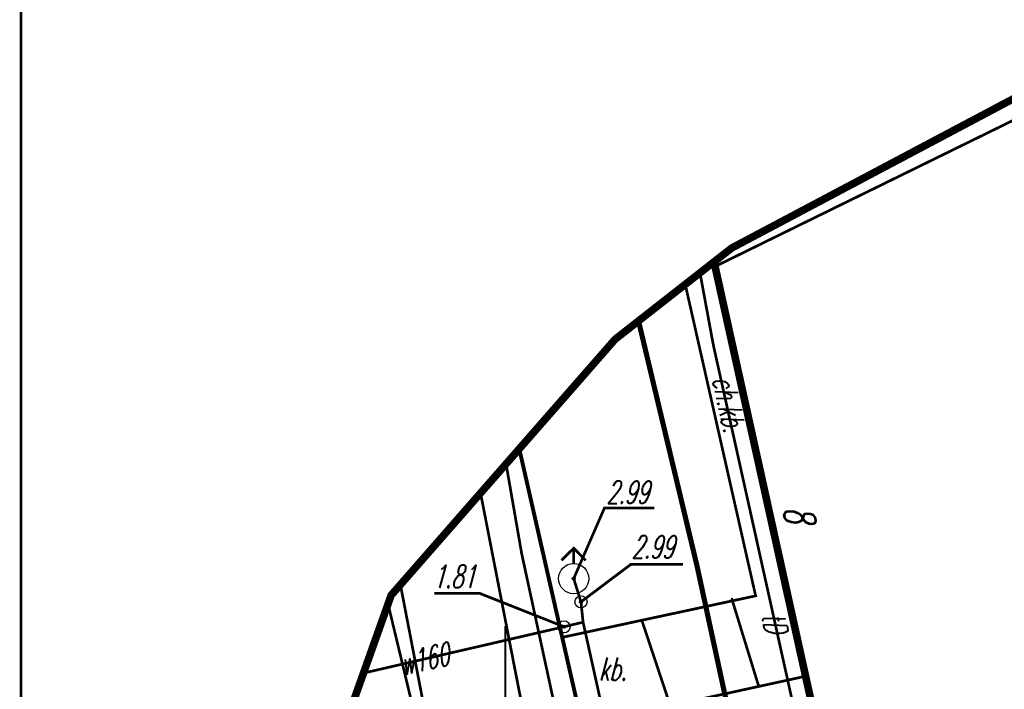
# Model space of a CAD drawing. Extents: x 6425777 to 6426103, y 6050596 to 6051176.
# Tile 61 of 72: x 6425784 to 6425816, y 6051050 to 6051073. Entities that reach past the tile are written whole.
import ezdxf

# ---------------------------------------------------------------- set-up
doc = ezdxf.new("R2010")
doc.units = 0
doc.header["$MEASUREMENT"] = 0
for name, pattern in [('GAP', [3, 2, -0.5, 0, -0.5]), ('GUZ', [1.5, 1, -0.5]), ('KOR', [4, 3, -1]), ('WRU', [1.5, 1, -0.5])]:
    doc.linetypes.add(name, pattern=pattern)
doc.layers.get('0').update_dxf_attribs({"linetype": 'CONTINUOUS'})
for name, color, linetype in [('203_punkt_graniczny', 7, 'CONTINUOUS'), ('218_kontur_uzytku_gruntowego', 96, 'GUZ'), ('219_dzialka_ewidencyjna', 7, 'CONTINUOUS'), ('238_Punkt_adresowy_budynku', 7, 'CONTINUOUS'), ('312_budynek_ewidencyjny', 7, 'CONTINUOUS'), ('320_blok___kondygnacja_nadziemna', 7, 'CONTINUOUS'), ('chodnik__powierzchnia_', 7, 'WRU'), ('GEO_KOM_opis_nawierzchni', 7, 'CONTINUOUS'), ('hydrant__punkt_', 5, 'CONTINUOUS'), ('jezdnia__powierzchnia_', 7, 'KOR'), ('kraweznik__linia_', 7, 'CONTINUOUS'), ('przewod_elektroenergetyczny__linia_', 1, 'CONTINUOUS'), ('przewod_kanalizacyjny__linia_', 36, 'CONTINUOUS'), ('przewod_telekomunikacyjny__linia_', 30, 'CONTINUOUS'), ('przewod_telekomunikacyjny__linia__Atr1', 30, 'CONTINUOUS'), ('przewod_wodociagowy__linia_', 5, 'CONTINUOUS'), ('przewod_wodociagowy__linia__Atr1', 5, 'CONTINUOUS'), ('punkt_o_okreslonej_wysokosci__siec_wodociagowa_', 5, 'CONTINUOUS'), ('punkt_o_okreslonej_wysokosci__siec_wodociagowa__Atr2', 5, 'CONTINUOUS'), ('Ramka', 7, 'CONTINUOUS'), ('siatka', 1, 'CONTINUOUS'), ('tor_kolejowy__linia_', 7, 'CONTINUOUS'), ('Zakres', 7, 'GAP'), ('zasuwa___siec_wodociagowa__punkt_', 5, 'CONTINUOUS')]:
    doc.layers.add(name, color=color, linetype=linetype)
doc.styles.get("Standard").update_dxf_attribs({"font": 'simplex.shx', "width": 0.85})

# ---------------------------------------------------------------- blocks, each defined once
blk = doc.blocks.new('203')
at = {"color": 0, "linetype": 'Continuous'}
blk.add_circle((0, 0), 0.1, dxfattribs=at)
blk = doc.blocks.new('801')
at = {"color": 0, "linetype": 'Continuous'}
blk.add_circle((0, 0), 0.1, dxfattribs=at)

msp = doc.modelspace()

# ---------------------------------------------------------------- linework, layer by layer
for p in [(6425807.48, 6051064.98), (6425806.894, 6051064.522), (6425806.894, 6051064.522), (6425806.93, 6051064.37), (6425806.959, 6051064.573), (6425806.432, 6051064.161), (6425805.945, 6051063.78), (6425804.401, 6051062.573), (6425803.63, 6051061.97), (6425806.87, 6051061.79), (6425800.462, 6051058.352), (6425800.026, 6051057.855), (6425799.183, 6051056.891), (6425800.54, 6051054.9), (6425806.34, 6051054.46), (6425802.26, 6051054.07), (6425796.535, 6051053.869), (6425796.23, 6051053.52), (6425802.5, 6051053.3), (6425807.48, 6051053.41), (6425808.27, 6051053.5), (6425796.127, 6051053.23), (6425802.57, 6051052.63), (6425804.51, 6051052.69), (6425801.94, 6051052.48), (6425801.88, 6051052.13), (6425795.315, 6051050.95), (6425809.89, 6051050.84), (6425808.37, 6051050.52)]:
    msp.add_point(p)
at = {"layer": '203_punkt_graniczny', "color": 7}
msp.add_point((6425806.93, 6051064.37), dxfattribs=at)
at = {"layer": '218_kontur_uzytku_gruntowego', "linetype": 'GUZ', "const_width": 0.09}
for points in [[(6425806.894, 6051064.522), (6425806.93, 6051064.37)], [(6425806.93, 6051064.37), (6425811.13, 6051045.38)]]:
    msp.add_lwpolyline(points, dxfattribs=at)
at = {"layer": '219_dzialka_ewidencyjna', "linetype": 'Continuous', "const_width": 0.09}
for points in [[(6425806.93, 6051064.37), (6425806.894, 6051064.522)], [(6425811.13, 6051045.38), (6425806.93, 6051064.37)]]:
    msp.add_lwpolyline(points, dxfattribs=at)
at = {"layer": '312_budynek_ewidencyjny', "linetype": 'Continuous', "const_width": 0.25}
for points in [[(6425806.93, 6051064.37), (6425806.894, 6051064.522)], [(6425811.13, 6051045.38), (6425806.93, 6051064.37)]]:
    msp.add_lwpolyline(points, dxfattribs=at)
at = {"layer": '320_blok___kondygnacja_nadziemna', "linetype": 'Continuous', "const_width": 0.09}
msp.add_lwpolyline([(6425806.93, 6051064.37), (6425821.002, 6051071.263)], dxfattribs=at)
at = {"layer": 'chodnik__powierzchnia_', "linetype": 'WRU', "const_width": 0.09}
for points in [[(6425802.54, 6051049.24), (6425809.89, 6051050.84), (6425806.959, 6051064.573)], [(6425805.945, 6051063.78), (6425808.27, 6051053.5), (6425801.88, 6051052.13)]]:
    msp.add_lwpolyline(points, dxfattribs=at)
at = {"layer": 'hydrant__punkt_', "linetype": 'Continuous', "const_width": 0.09}
for points in [[(6425801.855, 6051054.67), (6425802.26, 6051055.071), (6425802.657, 6051054.67)], [(6425802.262, 6051054.57), (6425802.26, 6051055.071)]]:
    msp.add_lwpolyline(points, dxfattribs=at)
at = {"layer": 'hydrant__punkt_', "linetype": 'Continuous'}
msp.add_circle((6425802.26, 6051054.07), 0.5, dxfattribs=at)
at = {"layer": 'hydrant__punkt_', "color": 7}
msp.add_point((6425802.26, 6051054.07), dxfattribs=at)
at = {"layer": 'jezdnia__powierzchnia_', "linetype": 'KOR', "const_width": 0.09}
for points in [[(6425807.48, 6051053.41), (6425808.37, 6051050.52)], [(6425804.51, 6051052.69), (6425805.45, 6051049.88)]]:
    msp.add_lwpolyline(points, dxfattribs=at)
at = {"layer": 'kraweznik__linia_', "linetype": 'Continuous', "const_width": 0.13}
msp.add_lwpolyline([(6425800.462, 6051058.352), (6425801.88, 6051052.13), (6425802.54, 6051049.24), (6425802.76, 6051048.26), (6425810.28, 6051015.09), (6425811.4, 6051013.84), (6425812.51, 6051012.94), (6425813.54, 6051012.46), (6425815.11, 6051012.09)], dxfattribs=at)
at = {"layer": 'przewod_elektroenergetyczny__linia_', "linetype": 'Continuous', "const_width": 0.09}
for points in [[(6425817.85, 6050995.22), (6425813.2, 6051014.15), (6425810.36, 6051013.95), (6425808.08, 6051020.43), (6425803.63, 6051040.63), (6425800.54, 6051054.9), (6425800.026, 6051057.855)], [(6425796.535, 6051053.869), (6425797.25, 6051050.17), (6425799.58, 6051035.63), (6425802.41, 6051019.86), (6425806.26, 6051001.41), (6425807.58, 6050995.12)]]:
    msp.add_lwpolyline(points, dxfattribs=at)
at = {"layer": 'przewod_kanalizacyjny__linia_', "linetype": 'Continuous', "const_width": 0.09}
msp.add_lwpolyline([(6425816.24, 6050968.33), (6425810.04, 6050992.39), (6425806.27, 6051008.79), (6425801.82, 6051029.06), (6425800.52, 6051034.96), (6425796.127, 6051053.23)], dxfattribs=at)
at = {"layer": 'przewod_telekomunikacyjny__linia_', "linetype": 'Continuous', "const_width": 0.09}
for points in [[(6425819.77, 6051004.97), (6425814.93, 6051025.71), (6425811.3, 6051041.84), (6425806.87, 6051061.79), (6425806.432, 6051064.161)], [(6425812.26, 6050995.19), (6425805.67, 6051023.67), (6425799.183, 6051056.891)]]:
    msp.add_lwpolyline(points, dxfattribs=at)
at = {"layer": 'przewod_wodociagowy__linia_', "linetype": 'Continuous', "const_width": 0.09}
for points in [[(6425802.26, 6051054.07), (6425802.5, 6051053.3), (6425802.57, 6051052.63), (6425807.13, 6051032.11), (6425811.75, 6051015.23), (6425814.5, 6051003.03), (6425816.4, 6050995.75), (6425820.86, 6050979.59), (6425825.17, 6050964.71), (6425829.29, 6050948.23), (6425834.93, 6050931.84), (6425845.96, 6050882.89), (6425847.56, 6050874.65)], [(6425802.57, 6051052.63), (6425801.94, 6051052.48), (6425795.315, 6051050.95)]]:
    msp.add_lwpolyline(points, dxfattribs=at)
at = {"layer": 'punkt_o_okreslonej_wysokosci__siec_wodociagowa_', "color": 5}
for p in [(6425802.26, 6051054.07), (6425802.5, 6051053.3), (6425801.94, 6051052.48)]:
    msp.add_point(p, dxfattribs=at)
at = {"layer": 'punkt_o_okreslonej_wysokosci__siec_wodociagowa__Atr2', "linetype": 'Continuous', "const_width": 0.09}
for points in [[(6425802.26, 6051054.07), (6425803.277, 6051056.402), (6425804.919, 6051056.401)], [(6425802.5, 6051053.3), (6425804.154, 6051054.543), (6425805.875, 6051054.543)], [(6425801.94, 6051052.48), (6425799.141, 6051053.587), (6425797.655, 6051053.587)]]:
    msp.add_lwpolyline(points, dxfattribs=at)
at = {"layer": 'Ramka', "linetype": 'Continuous', "const_width": 0.09}
msp.add_lwpolyline([(6425784.003, 6051170), (6426089, 6051170), (6426089, 6050603), (6425784.003, 6050603)], close=True, dxfattribs=at)
at = {"layer": 'siatka', "color": 2, "linetype": 'Continuous', "const_width": 0.07}
msp.add_lwpolyline([(6425800, 6051047.5), (6425800, 6051052.5)], dxfattribs=at)
at = {"layer": 'tor_kolejowy__linia_', "linetype": 'Continuous', "const_width": 0.17}
msp.add_lwpolyline([(6425809.22, 6051041.16), (6425806.34, 6051054.46), (6425804.401, 6051062.573)], dxfattribs=at)
at = {"layer": 'Zakres', "linetype": 'GAP', "const_width": 0.25}
msp.add_lwpolyline([(6425853.32, 6051081.59), (6425816.83, 6051069.93), (6425807.48, 6051064.98), (6425803.63, 6051061.97), (6425796.23, 6051053.52), (6425792.46, 6051042.93), (6425792.86, 6051031.69), (6425793.46, 6051029.04), (6425792.76, 6051028.28), (6425788.78, 6051016.95), (6425789.56, 6051004.97), (6425790.98, 6050999.73), (6425797.47, 6050973.84), (6425797.72, 6050972.92), (6425798.83, 6050969.02)], dxfattribs=at)
at = {"layer": 'zasuwa___siec_wodociagowa__punkt_', "linetype": 'Continuous'}
for centre in [(6425802.5, 6051053.3), (6425801.94, 6051052.48)]:
    msp.add_circle(centre, 0.2, dxfattribs=at)
at = {"layer": 'zasuwa___siec_wodociagowa__punkt_', "color": 7}
for p in [(6425802.5, 6051053.3), (6425801.94, 6051052.48)]:
    msp.add_point(p, dxfattribs=at)

# ---------------------------------------------------------------- block references
at = {"layer": '203_punkt_graniczny', "color": 7, "linetype": 'Continuous', "xscale": 0.5, "yscale": 0.5, "zscale": 0.5}
msp.add_blockref('203', (6425806.93, 6051064.37), dxfattribs=at)
at = {"layer": 'punkt_o_okreslonej_wysokosci__siec_wodociagowa_', "color": 5, "linetype": 'Continuous', "xscale": 0.5, "yscale": 0.5, "zscale": 0.5}
for p in [(6425802.26, 6051054.07), (6425802.5, 6051053.3), (6425801.94, 6051052.48)]:
    msp.add_blockref('801', p, dxfattribs=at)

# ---------------------------------------------------------------- texts
at = {"layer": '238_Punkt_adresowy_budynku', "oblique": 15, "width": 0.62}
msp.add_text('8', height=1, rotation=278.9, dxfattribs=at).set_placement((6425809.182, 6051056.395))
at = {"layer": 'GEO_KOM_opis_nawierzchni', "oblique": 15, "width": 0.62}
msp.add_text('ch.kb.', height=0.75, rotation=282.4, dxfattribs=at).set_placement((6425806.827, 6051060.659))
msp.add_text('kb.', height=0.75, dxfattribs=at).set_placement((6425803.09, 6051050.71))
at = {"layer": 'przewod_telekomunikacyjny__linia__Atr1', "oblique": 15, "width": 0.62}
msp.add_text('tD', height=0.75, rotation=282.5, dxfattribs=at).set_placement((6425808.464, 6051052.859))
at = {"layer": 'przewod_wodociagowy__linia__Atr1', "oblique": 15, "width": 0.62}
msp.add_text('w160', height=0.75, rotation=13, dxfattribs=at).set_placement((6425796.614, 6051050.865))
at = {"layer": 'punkt_o_okreslonej_wysokosci__siec_wodociagowa__Atr2', "oblique": 15, "width": 0.62}
for s, p in [('2.99', (6425803.346, 6051056.547)), ('2.99', (6425804.18, 6051054.74)), ('1.81', (6425797.612, 6051053.767))]:
    msp.add_text(s, height=0.75, dxfattribs=at).set_placement(p)

doc.saveas('drawing.dxf')
